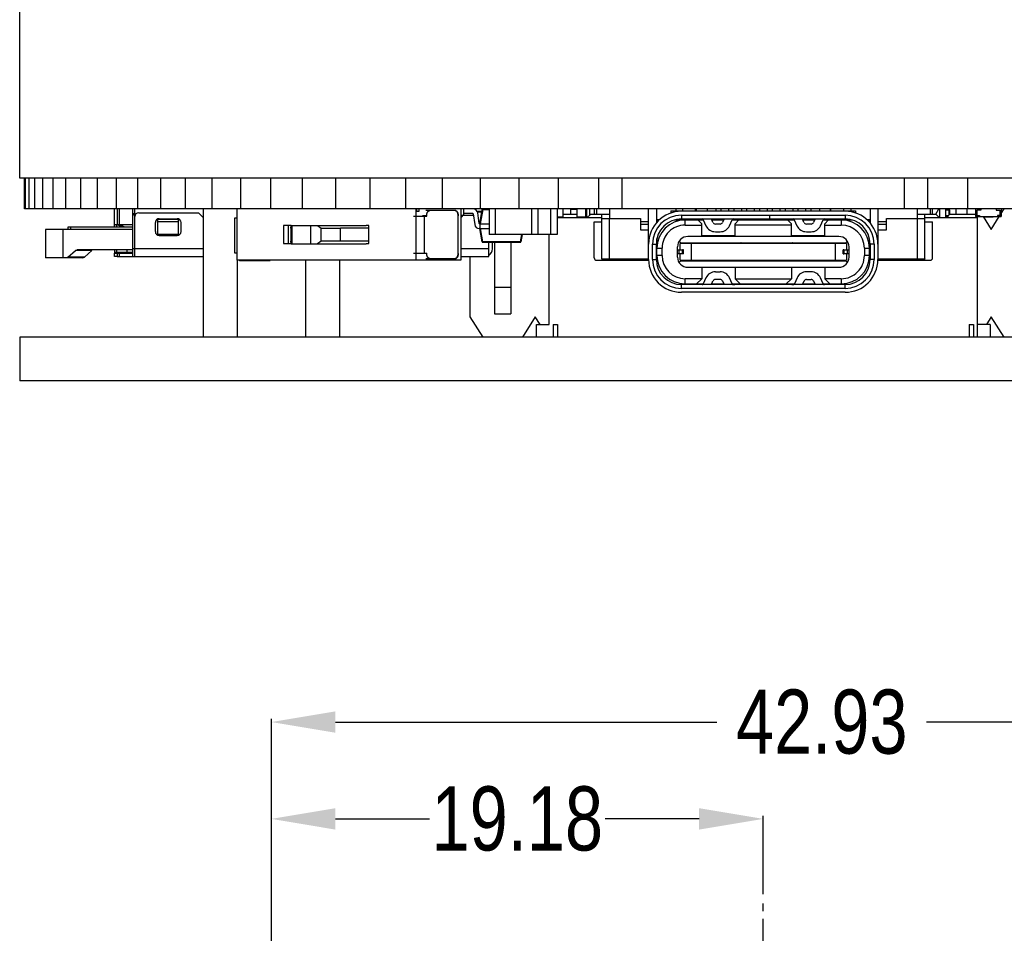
# Model space of a CAD drawing. Header units: inches. Extents: x -96 to 193, y -89 to 116.
# Tile 14 of 18: x -25 to 13, y 45 to 81. Entities that reach past the tile are written whole.
import ezdxf

# ---------------------------------------------------------------- set-up
doc = ezdxf.new("R2010")
doc.units = ezdxf.units.IN
doc.header["$LTSCALE"] = 1.21
doc.header["$MEASUREMENT"] = 0
doc.header["$PDMODE"] = 3
doc.header["$PDSIZE"] = 0.3125
doc.linetypes.add('CENTER', pattern=[2, 1.25, -0.25, 0.25, -0.25])
doc.layers.get('0').update_dxf_attribs({"linetype": 'CONTINUOUS'})
doc.layers.get('Defpoints').update_dxf_attribs({"linetype": 'CONTINUOUS'})
doc.layers.add('DIM', color=3, linetype='CONTINUOUS')
doc.styles.get("Standard").update_dxf_attribs({"font": 'txt', "width": 0.8})
doc.dimstyles.get("Standard").update_dxf_attribs({"dimtxt": 0.15625, "dimasz": 0.1875, "dimexe": 0.125, "dimexo": 0.0625, "dimgap": 0.09, "dimtad": 0, "dimtih": 1, "dimtoh": 1, "dimzin": 4, "dimdsep": 46, "dimtxsty": 'STANDARD', "dimblk": '_FILLED', "dimblk1": '_FILLED', "dimblk2": '_FILLED', "dimcen": 0.09, "dimazin": 1, "dimtp": 0.01, "dimtm": 0.01, "dimtfac": 1, "dimtofl": 0, "dimtmove": 0, "dimatfit": 3, "dimldrblk": '_FILLED', "dimfxl": 1, "dimtolj": 1, "dimtzin": 4, "dimarcsym": 0})

# ---------------------------------------------------------------- blocks, each defined once
blk = doc.blocks.new('_FILLED')
at = {"color": 0, "linetype": 'ByBlock'}
blk.add_solid([(0, 0), (-1, 0.167), (-1, -0.167)], dxfattribs=at)
blk = doc.blocks.new('*D7')
at = {"layer": 'Defpoints', "color": 0}
for p in [(-15.504, 53.284), (-15.504, 28.581), (27.431, 14.581)]:
    blk.add_point(p, dxfattribs=at)
at = {"layer": 'DIM', "color": 0, "lineweight": -2}
for p, q in [((-15.504, 28.644), (-15.504, 53.409)), ((27.431, 14.644), (27.431, 53.409)), ((-13.004, 53.284), (1.873, 53.284)), ((24.931, 53.284), (10.053, 53.284))]:
    blk.add_line(p, q, dxfattribs=at)
at = {"layer": 'DIM', "color": 0, "lineweight": -2, "xscale": 2.5, "yscale": 2.5, "zscale": 2.5, "rotation": 180}
blk.add_blockref('_FILLED', (-15.504, 53.284), dxfattribs=at)
at = {"layer": 'DIM', "color": 0, "lineweight": -2, "xscale": 2.5, "yscale": 2.5, "zscale": 2.5}
blk.add_blockref('_FILLED', (27.431, 53.284), dxfattribs=at)
at = {"layer": 'DIM', "color": 0, "insert": (5.963, 53.284), "char_height": 2.5, "attachment_point": 5}
blk.add_mtext('\\A1;42.93', dxfattribs=at)
blk = doc.blocks.new('*D8')
at = {"layer": 'Defpoints', "color": 0}
for p in [(-15.504, 49.508), (-15.504, 46.514), (3.681, 46.514)]:
    blk.add_point(p, dxfattribs=at)
at = {"layer": 'DIM', "color": 0, "lineweight": -2}
for p, q in [((-15.504, 46.576), (-15.504, 49.633)), ((3.681, 46.576), (3.681, 49.633)), ((-13.004, 49.508), (-9.335, 49.508)), ((1.181, 49.508), (-2.489, 49.508))]:
    blk.add_line(p, q, dxfattribs=at)
at = {"layer": 'DIM', "color": 0, "lineweight": -2, "xscale": 2.5, "yscale": 2.5, "zscale": 2.5, "rotation": 180}
blk.add_blockref('_FILLED', (-15.504, 49.508), dxfattribs=at)
at = {"layer": 'DIM', "color": 0, "lineweight": -2, "xscale": 2.5, "yscale": 2.5, "zscale": 2.5}
blk.add_blockref('_FILLED', (3.681, 49.508), dxfattribs=at)
at = {"layer": 'DIM', "color": 0, "insert": (-5.912, 49.508), "char_height": 2.5, "attachment_point": 5}
blk.add_mtext('\\A1;19.18', dxfattribs=at)

msp = doc.modelspace()

# ---------------------------------------------------------------- linework, layer by layer
at = {"color": 7, "linetype": 'Continuous'}
for p, q in [((-25.319, 74.49), (-25.319, 81.89)), ((32.681, 74.49), (-25.319, 74.49)), ((-25.134, 73.29), (-25.134, 74.49)), ((-25.089, 73.29), (-25.089, 74.49)), ((-24.953, 73.29), (-24.953, 74.49)), ((-24.727, 73.29), (-24.727, 74.49)), ((-24.412, 73.29), (-24.412, 74.49)), ((-24.008, 73.29), (-24.008, 74.49)), ((-23.517, 73.29), (-23.517, 74.49)), ((-22.941, 73.29), (-22.941, 74.49)), ((-22.281, 73.29), (-22.281, 74.49)), ((-21.539, 73.29), (-21.539, 74.49)), ((-20.718, 73.29), (-20.718, 74.49)), ((-19.82, 73.29), (-19.82, 74.49)), ((-18.848, 73.29), (-18.848, 74.49)), ((-17.806, 73.29), (-17.806, 74.49)), ((-16.695, 73.29), (-16.695, 74.49)), ((-15.521, 73.29), (-15.521, 74.49)), ((-14.286, 73.29), (-14.286, 74.49)), ((-12.995, 73.29), (-12.995, 74.49)), ((-11.651, 73.29), (-11.651, 74.49)), ((-10.259, 73.29), (-10.259, 74.49)), ((-8.823, 73.29), (-8.823, 74.49)), ((-7.348, 73.29), (-7.348, 74.49)), ((-5.838, 73.29), (-5.838, 74.49)), ((-4.299, 73.29), (-4.299, 74.49)), ((-2.734, 73.29), (-2.734, 74.49)), ((-1.821, 73.29), (-1.821, 74.49)), ((9.184, 73.29), (9.184, 74.49)), ((10.097, 73.29), (10.097, 74.49)), ((11.662, 73.29), (11.662, 74.49)), ((32.497, 73.29), (-25.134, 73.29)), ((-21.619, 72.59), (-21.619, 73.29)), ((-21.523, 73.29), (-21.523, 72.69)), ((-21.432, 72.69), (-21.432, 73.29)), ((-20.919, 73.29), (-20.919, 71.44)), ((-20.828, 71.44), (-20.828, 73.29)), ((-20.678, 73.14), (-18.34, 73.14)), ((-18.34, 73.14), (-18.184, 72.984)), ((-18.16, 73.29), (-18.16, 68.29)), ((-16.855, 73.29), (-16.855, 71.29)), ((-9.954, 73.008), (-9.445, 73.008)), ((-9.874, 73.29), (-9.874, 71.29)), ((-9.748, 73.19), (-9.848, 73.19)), ((-9.533, 71.571), (-9.533, 73.008)), ((-8.338, 73.227), (-9.482, 73.227)), ((-8.216, 71.552), (-8.216, 73.027)), ((-8.109, 73.29), (-8.109, 71.29)), ((-7.996, 73.04), (-8.109, 73.04)), ((-7.623, 73.03), (-8.041, 73.03)), ((-8.027, 73.29), (-8.027, 73.29)), ((-7.996, 73.04), (-7.996, 73.29)), ((-7.651, 73.11), (-7.996, 73.11)), ((-7.631, 73.093), (-7.573, 72.68)), ((-7.292, 73.19), (-7.474, 73.19)), ((-7.469, 73.18), (-7.293, 73.18)), ((-7.397, 72.722), (-7.455, 73.135)), ((-7.377, 72.705), (-7.277, 73.274)), ((-7.257, 73.274), (-7.358, 72.705)), ((-7.277, 73.274), (-7.257, 73.274)), ((-7.257, 73.274), (-7.004, 73.274)), ((-7.004, 73.29), (-7.004, 72.29)), ((-6.772, 73.29), (-6.772, 72.29)), ((-5.362, 73.29), (-5.362, 72.29)), ((-5.106, 73.29), (-5.106, 72.29)), ((-4.617, 73.29), (-4.617, 72.29)), ((-4.361, 73.29), (-4.361, 72.29)), ((-4.14, 72.965), (-4.361, 72.965)), ((-4.299, 72.965), (-4.299, 72.955)), ((-4.22, 72.965), (-4.22, 72.955)), ((-4.14, 73.29), (-4.14, 72.965)), ((-4.14, 73.09), (-3.59, 73.09)), ((-3.82, 73.28), (-3.584, 73.28)), ((-3.82, 73.09), (-3.82, 73.28)), ((-3.59, 73.09), (-3.584, 73.083)), ((-3.584, 73.29), (-3.584, 72.965)), ((-3.254, 72.965), (-3.584, 72.965)), ((-3.519, 72.965), (-3.519, 72.944)), ((-3.492, 72.965), (-3.492, 72.955)), ((-3.414, 72.965), (-3.414, 72.955)), ((-3.335, 72.965), (-3.335, 72.955)), ((-3.254, 73.29), (-3.254, 72.965)), ((-3.194, 72.944), (-3.194, 73.29)), ((-3.194, 72.944), (-3.048, 73.09)), ((-3.096, 73.29), (-3.096, 73.043)), ((-3.048, 73.09), (-2.319, 73.09)), ((-2.912, 73.29), (-2.912, 73.09)), ((-2.812, 73.09), (-2.812, 73.29)), ((-2.612, 71.34), (-2.612, 73.09)), ((-2.319, 73.29), (-2.319, 72.923)), ((-0.789, 71.32), (-0.789, 73.29)), ((-0.489, 73.29), (-0.489, 72.743)), ((0.081, 73.22), (7.281, 73.22)), ((0.081, 73.22), (0.081, 73.132)), ((0.271, 73.29), (0.271, 73.22)), ((6.871, 73.2), (0.491, 73.2)), ((0.491, 73.05), (6.871, 73.05)), ((0.491, 73.05), (0.491, 72.9)), ((0.541, 73.22), (0.541, 73.29)), ((1.041, 73.22), (1.041, 73.29)), ((1.071, 73.29), (1.071, 73.22)), ((1.491, 73.29), (1.491, 73.22)), ((1.831, 73.29), (1.831, 73.22)), ((2.031, 73.29), (2.031, 73.22)), ((2.331, 73.29), (2.331, 73.22)), ((2.531, 73.29), (2.531, 73.22)), ((2.831, 73.29), (2.831, 73.22)), ((3.031, 73.29), (3.031, 73.22)), ((3.331, 73.29), (3.331, 73.22)), ((3.531, 73.29), (3.531, 73.22)), ((3.831, 73.29), (3.831, 73.22)), ((3.926, 73.05), (3.926, 72.9)), ((3.936, 72.9), (3.936, 73.05)), ((4.031, 73.29), (4.031, 73.22)), ((4.331, 73.29), (4.331, 73.22)), ((4.531, 73.29), (4.531, 73.22)), ((4.831, 73.29), (4.831, 73.22)), ((5.031, 73.29), (5.031, 73.22)), ((5.331, 73.29), (5.331, 73.22)), ((5.531, 73.29), (5.531, 73.22)), ((5.871, 73.29), (5.871, 73.22)), ((6.291, 73.29), (6.291, 73.22)), ((6.321, 73.22), (6.321, 73.29)), ((6.821, 73.22), (6.821, 73.29)), ((6.871, 73.05), (6.871, 72.9)), ((7.091, 73.29), (7.091, 73.22)), ((7.281, 73.22), (7.281, 73.132)), ((7.851, 73.29), (7.851, 72.743)), ((8.151, 73.29), (8.151, 71.32)), ((9.681, 73.29), (9.681, 72.923)), ((9.681, 73.09), (10.41, 73.09)), ((9.988, 71.34), (9.988, 73.09)), ((10.188, 73.29), (10.188, 73.09)), ((10.288, 73.09), (10.288, 73.29)), ((10.407, 73.092), (10.531, 73.29)), ((10.41, 73.09), (10.556, 72.944)), ((10.556, 73.29), (10.556, 72.944)), ((10.806, 72.944), (10.806, 73.29)), ((10.806, 73.26), (10.952, 73.26)), ((10.806, 72.944), (10.952, 73.09)), ((10.877, 73.016), (10.806, 73.016)), ((10.806, 72.985), (10.847, 72.985)), ((10.841, 72.983), (10.806, 72.983)), ((10.831, 72.985), (10.831, 72.983)), ((10.84, 72.983), (10.84, 72.985)), ((10.881, 73.019), (10.881, 72.944)), ((10.922, 73.29), (10.922, 73.06)), ((10.952, 73.09), (10.952, 73.26)), ((10.952, 73.09), (11.963, 73.09)), ((11.189, 73.29), (11.189, 73.09)), ((11.621, 73.29), (11.621, 73.09)), ((11.963, 73.29), (11.963, 72.99)), ((11.963, 72.99), (12.963, 72.99)), ((12.163, 73.24), (12.013, 73.24)), ((12.013, 73.24), (12.013, 72.99)), ((12.013, 73.04), (12.113, 73.04)), ((12.031, 68.29), (12.031, 72.99)), ((12.113, 73.04), (12.113, 72.99)), ((12.163, 73.29), (12.163, 73.24)), ((12.258, 72.99), (12.571, 72.49)), ((12.283, 72.989), (12.283, 72.99)), ((12.283, 72.989), (12.364, 72.989)), ((12.323, 72.989), (12.323, 72.99)), ((12.364, 72.989), (12.364, 72.99)), ((12.374, 72.989), (12.374, 72.99)), ((12.374, 72.989), (12.458, 72.989)), ((12.428, 72.989), (12.428, 72.99)), ((12.44, 72.989), (12.44, 72.99)), ((12.458, 72.989), (12.458, 72.99)), ((12.469, 72.989), (12.469, 72.99)), ((12.469, 72.989), (12.55, 72.989)), ((12.51, 72.989), (12.51, 72.99)), ((12.55, 72.989), (12.55, 72.99)), ((12.561, 72.99), (12.561, 72.989)), ((12.561, 72.989), (12.642, 72.989)), ((12.564, 72.99), (12.564, 72.989)), ((12.571, 72.49), (12.886, 72.995)), ((12.604, 72.989), (12.604, 72.99)), ((12.642, 72.989), (12.642, 72.99)), ((12.763, 73.29), (12.763, 73.24)), ((12.763, 73.24), (12.913, 73.24)), ((12.913, 73.04), (12.813, 73.04)), ((12.813, 73.04), (12.813, 72.99)), ((12.913, 73.24), (12.913, 72.99)), ((12.963, 73.29), (12.963, 72.99)), ((12.963, 73.118), (13.071, 73.29)), ((-23.429, 72.49), (-23.429, 72.59)), ((-23.429, 72.59), (-20.919, 72.59)), ((-23.329, 72.49), (-23.329, 72.59)), ((-21.528, 72.645), (-21.619, 72.69)), ((-21.619, 72.69), (-20.919, 72.69)), ((-21.528, 72.59), (-21.528, 72.645)), ((-21.523, 72.69), (-21.333, 72.59)), ((-21.241, 72.59), (-21.432, 72.69)), ((-20.028, 72.41), (-20.028, 72.76)), ((-19.928, 72.29), (-19.928, 72.89)), ((-19.928, 72.89), (-19.128, 72.89)), ((-19.128, 72.79), (-19.928, 72.79)), ((-19.878, 72.91), (-19.178, 72.91)), ((-19.128, 72.29), (-19.128, 72.89)), ((-19.028, 72.41), (-19.028, 72.76)), ((-16.932, 71.571), (-16.932, 72.942)), ((-16.932, 72.942), (-16.855, 72.942)), ((-15.031, 72.64), (-15.031, 71.94)), ((-14.73, 72.64), (-15.031, 72.64)), ((-14.848, 72.64), (-14.848, 71.94)), ((-14.749, 72.544), (-14.73, 72.644)), ((-14.73, 72.644), (-11.812, 72.644)), ((-14.693, 71.935), (-14.693, 72.644)), ((-13.979, 72.644), (-13.979, 71.935)), ((-13.699, 72.644), (-13.559, 72.544)), ((-11.699, 72.64), (-11.812, 72.64)), ((-11.699, 71.94), (-11.699, 72.64)), ((-7.377, 72.705), (-7.377, 72.525)), ((-7.357, 72.705), (-7.377, 72.705)), ((-7.358, 72.705), (-7.004, 72.705)), ((-7.357, 72.525), (-7.357, 72.705)), ((-4.22, 72.955), (-4.361, 72.955)), ((-2.612, 72.944), (-4.361, 72.944)), ((-3.335, 72.955), (-3.492, 72.955)), ((-3.455, 72.955), (-3.444, 72.944)), ((-3.444, 72.955), (-3.444, 72.944)), ((-2.912, 72.79), (-2.612, 72.79)), ((-2.912, 71.39), (-2.912, 72.79)), ((-2.612, 72.923), (-1.112, 72.923)), ((-2.312, 71.29), (-2.312, 72.923)), ((-1.112, 72.923), (-1.112, 72.48)), ((-0.789, 72.79), (-1.112, 72.79)), ((-0.789, 72.69), (-1.112, 72.69)), ((-0.464, 72.79), (-0.489, 72.79)), ((-0.489, 72.765), (-0.469, 72.765)), ((-0.378, 72.86), (-0.464, 72.86)), ((-0.464, 72.86), (-0.464, 72.772)), ((0.213, 72.86), (1.348, 72.86)), ((0.491, 72.9), (6.871, 72.9)), ((0.636, 72.66), (0.636, 72.86)), ((0.636, 72.66), (1.281, 72.66)), ((1.281, 72.71), (1.131, 72.86)), ((1.281, 72.215), (1.281, 72.71)), ((1.344, 72.87), (1.447, 72.638)), ((1.721, 72.759), (1.659, 72.9)), ((1.677, 72.86), (2.135, 72.86)), ((1.998, 72.7), (1.813, 72.7)), ((2.152, 72.9), (2.09, 72.759)), ((2.364, 72.638), (2.467, 72.87)), ((2.463, 72.86), (4.897, 72.86)), ((2.731, 72.86), (2.581, 72.71)), ((2.581, 72.215), (2.581, 72.71)), ((4.781, 72.66), (2.581, 72.66)), ((2.831, 72.86), (2.831, 72.9)), ((3.131, 72.9), (3.131, 72.86)), ((4.231, 72.86), (4.231, 72.9)), ((4.531, 72.9), (4.531, 72.86)), ((4.781, 72.71), (4.631, 72.86)), ((4.781, 72.215), (4.781, 72.71)), ((4.893, 72.87), (4.996, 72.638)), ((5.27, 72.759), (5.208, 72.9)), ((5.226, 72.86), (5.684, 72.86)), ((5.547, 72.7), (5.362, 72.7)), ((5.701, 72.9), (5.639, 72.759)), ((5.913, 72.638), (6.016, 72.87)), ((6.012, 72.86), (7.148, 72.86)), ((6.231, 72.86), (6.081, 72.71)), ((6.081, 72.215), (6.081, 72.71)), ((6.081, 72.66), (6.726, 72.66)), ((6.726, 72.86), (6.726, 72.66)), ((7.826, 72.86), (7.739, 72.86)), ((7.826, 72.772), (7.826, 72.86)), ((7.851, 72.79), (7.826, 72.79)), ((7.838, 72.756), (7.838, 72.79)), ((7.838, 72.765), (7.851, 72.765)), ((8.488, 72.79), (8.151, 72.79)), ((8.488, 72.69), (8.151, 72.69)), ((8.488, 72.923), (9.988, 72.923)), ((8.488, 72.48), (8.488, 72.923)), ((9.688, 72.923), (9.688, 71.29)), ((12.031, 72.944), (9.988, 72.944)), ((9.988, 72.79), (10.288, 72.79)), ((10.288, 71.39), (10.288, 72.79)), ((-24.319, 72.49), (-24.319, 71.39)), ((-20.919, 72.49), (-24.319, 72.49)), ((-23.619, 71.39), (-23.619, 72.49)), ((-19.128, 72.29), (-19.928, 72.29)), ((-19.878, 72.26), (-19.178, 72.26)), ((-14.749, 72.544), (-14.749, 72.035)), ((-13.559, 72.544), (-12.813, 72.544)), ((-13.559, 72.035), (-13.559, 72.544)), ((-11.699, 72.54), (-12.813, 72.54)), ((-12.813, 72.04), (-12.813, 72.54)), ((-7.377, 72.525), (-7.395, 72.525)), ((-7.286, 72.007), (-7.377, 72.525)), ((-7.358, 72.525), (-7.377, 72.525)), ((-7.358, 72.525), (-7.266, 72.007)), ((-7.357, 72.525), (-7.004, 72.525)), ((-4.361, 72.29), (-7.004, 72.29)), ((-5.788, 72.007), (-5.738, 72.29)), ((-5.719, 72.29), (-5.769, 72.007)), ((-4.669, 68.79), (-4.669, 72.29)), ((-1.112, 72.48), (-0.789, 72.48)), ((6.626, 72.215), (0.736, 72.215)), ((1.281, 72.26), (2.581, 72.26)), ((1.813, 72.4), (1.998, 72.4)), ((4.781, 72.26), (6.081, 72.26)), ((5.362, 72.4), (5.547, 72.4)), ((8.151, 72.48), (8.488, 72.48)), ((-15.031, 71.94), (-14.73, 71.94)), ((-14.73, 71.935), (-14.749, 72.035)), ((-14.73, 71.935), (-11.812, 71.935)), ((-13.559, 72.035), (-13.699, 71.935)), ((-12.813, 72.035), (-13.559, 72.035)), ((-11.699, 72.04), (-12.813, 72.04)), ((-11.812, 71.94), (-11.699, 71.94)), ((-7.266, 72.007), (-7.286, 72.007)), ((-5.788, 72.007), (-7.266, 72.007)), ((-7.266, 71.99), (-7.266, 72.007)), ((-7.266, 71.99), (-5.788, 71.99)), ((-7.028, 71.44), (-7.028, 71.99)), ((-6.878, 71.74), (-6.878, 71.99)), ((-6.799, 71.99), (-6.799, 69.2)), ((-6.159, 71.99), (-6.159, 69.2)), ((-5.788, 72.007), (-5.788, 71.99)), ((-5.769, 72.007), (-5.788, 72.007)), ((-0.639, 71.92), (-0.489, 71.92)), ((-0.639, 71.32), (-0.639, 71.92)), ((-0.489, 71.32), (-0.489, 71.92)), ((-0.464, 71.47), (-0.464, 72.132)), ((0.336, 71.415), (0.336, 71.815)), ((0.397, 72.028), (0.461, 71.965)), ((6.926, 71.94), (0.436, 71.94)), ((0.436, 71.69), (0.436, 71.94)), ((0.461, 71.965), (6.901, 71.965)), ((0.461, 71.94), (0.461, 71.965)), ((0.796, 71.94), (0.796, 71.965)), ((0.831, 71.94), (0.831, 71.946)), ((0.878, 71.29), (0.878, 71.94)), ((1.031, 71.946), (1.031, 71.94)), ((1.066, 71.94), (1.066, 71.965)), ((2.296, 71.94), (2.296, 71.965)), ((2.331, 71.94), (2.331, 71.946)), ((2.531, 71.946), (2.531, 71.94)), ((2.566, 71.94), (2.566, 71.965)), ((2.796, 71.94), (2.796, 71.965)), ((2.831, 71.94), (2.831, 71.946)), ((3.031, 71.946), (3.031, 71.94)), ((3.066, 71.94), (3.066, 71.965)), ((3.296, 71.94), (3.296, 71.965)), ((3.331, 71.953), (3.317, 71.965)), ((3.331, 71.94), (3.331, 71.953)), ((3.531, 71.953), (3.545, 71.965)), ((3.531, 71.953), (3.531, 71.94)), ((3.566, 71.94), (3.566, 71.965)), ((3.796, 71.94), (3.796, 71.965)), ((3.831, 71.953), (3.817, 71.965)), ((3.831, 71.94), (3.831, 71.953)), ((4.031, 71.953), (4.045, 71.965)), ((4.031, 71.953), (4.031, 71.94)), ((4.066, 71.94), (4.066, 71.965)), ((4.296, 71.94), (4.296, 71.965)), ((4.331, 71.94), (4.331, 71.946)), ((4.531, 71.946), (4.531, 71.94)), ((4.566, 71.94), (4.566, 71.965)), ((4.796, 71.94), (4.796, 71.965)), ((4.831, 71.94), (4.831, 71.946)), ((5.031, 71.946), (5.031, 71.94)), ((5.066, 71.94), (5.066, 71.965)), ((6.296, 71.94), (6.296, 71.965)), ((6.331, 71.94), (6.331, 71.946)), ((6.483, 71.94), (6.483, 71.29)), ((6.531, 71.946), (6.531, 71.94)), ((6.566, 71.94), (6.566, 71.965)), ((6.901, 71.965), (6.964, 72.028)), ((6.901, 71.94), (6.901, 71.965)), ((6.926, 71.94), (6.926, 71.69)), ((7.026, 71.415), (7.026, 71.815)), ((7.826, 71.47), (7.826, 72.132)), ((8.001, 71.92), (7.851, 71.92)), ((7.851, 71.92), (7.851, 71.32)), ((8.001, 71.92), (8.001, 71.32)), ((-23.44, 71.415), (-23.149, 71.665)), ((-22.508, 71.665), (-23.149, 71.665)), ((-20.919, 71.69), (-23.081, 71.69)), ((-22.791, 71.415), (-22.508, 71.665)), ((-21.619, 71.69), (-21.619, 71.59)), ((-20.919, 71.59), (-21.619, 71.59)), ((-21.619, 71.56), (-21.589, 71.59)), ((-21.619, 71.44), (-21.619, 71.569)), ((-21.619, 71.56), (-20.919, 71.56)), ((-21.523, 71.44), (-21.619, 71.44)), ((-21.528, 71.59), (-21.528, 71.69)), ((-21.494, 71.59), (-21.523, 71.56)), ((-21.523, 71.56), (-21.523, 71.44)), ((-21.518, 71.44), (-18.16, 71.44)), ((-21.432, 71.56), (-21.403, 71.59)), ((-21.432, 71.44), (-21.432, 71.56)), ((-21.128, 71.59), (-21.128, 71.69)), ((-18.16, 71.74), (-20.919, 71.74)), ((-16.855, 71.571), (-16.932, 71.571)), ((-9.954, 71.571), (-9.445, 71.571)), ((-7.028, 71.74), (-8.109, 71.74)), ((-8.109, 71.44), (-7.028, 71.44)), ((-7.749, 69.09), (-7.749, 71.44)), ((-0.464, 71.76), (-0.264, 71.76)), ((-0.264, 71.47), (-0.464, 71.47)), ((-0.264, 71.47), (-0.264, 71.76)), ((0.336, 71.69), (0.536, 71.69)), ((0.565, 71.54), (0.336, 71.54)), ((0.341, 71.54), (0.341, 71.69)), ((0.391, 71.69), (0.391, 71.54)), ((0.436, 71.29), (0.436, 71.54)), ((0.565, 71.69), (0.536, 71.69)), ((0.536, 71.54), (0.536, 71.69)), ((0.565, 71.54), (0.565, 71.69)), ((6.825, 71.69), (6.796, 71.69)), ((6.796, 71.54), (6.796, 71.69)), ((6.796, 71.54), (6.825, 71.54)), ((6.825, 71.69), (7.026, 71.69)), ((6.825, 71.69), (6.825, 71.54)), ((7.026, 71.54), (6.825, 71.54)), ((6.926, 71.54), (6.926, 71.29)), ((6.97, 71.54), (6.97, 71.69)), ((7.02, 71.69), (7.02, 71.54)), ((7.626, 71.76), (7.826, 71.76)), ((7.626, 71.76), (7.626, 71.47)), ((7.826, 71.47), (7.626, 71.47)), ((-22.857, 71.39), (-24.319, 71.39)), ((-22.791, 71.415), (-23.44, 71.415)), ((-22.857, 71.39), (-22.791, 71.415)), ((-8.109, 71.29), (-16.855, 71.29)), ((-16.832, 71.29), (-16.832, 68.29)), ((-16.731, 71.278), (-16.763, 71.285)), ((-16.731, 71.278), (-15.545, 71.278)), ((-14.176, 71.29), (-14.176, 68.29)), ((-12.849, 71.29), (-12.849, 68.29)), ((-9.482, 71.353), (-8.338, 71.353)), ((-2.812, 71.29), (-0.787, 71.29)), ((-2.612, 71.34), (-0.789, 71.34)), ((-2.612, 71.34), (-2.609, 71.322)), ((-0.639, 71.32), (-0.489, 71.32)), ((-0.453, 71.34), (-0.489, 71.34)), ((-0.486, 71.29), (-0.449, 71.29)), ((0.461, 71.265), (0.397, 71.202)), ((0.436, 71.29), (6.926, 71.29)), ((0.461, 71.265), (0.461, 71.29)), ((0.461, 71.265), (6.901, 71.265)), ((0.796, 71.29), (0.796, 71.265)), ((0.831, 71.284), (0.831, 71.29)), ((1.031, 71.29), (1.031, 71.284)), ((1.066, 71.265), (1.066, 71.29)), ((2.296, 71.265), (2.296, 71.29)), ((2.331, 71.284), (2.331, 71.29)), ((2.531, 71.29), (2.531, 71.284)), ((2.566, 71.29), (2.566, 71.265)), ((2.796, 71.265), (2.796, 71.29)), ((2.831, 71.284), (2.831, 71.29)), ((3.031, 71.29), (3.031, 71.284)), ((3.066, 71.265), (3.066, 71.29)), ((3.296, 71.29), (3.296, 71.265)), ((3.317, 71.265), (3.331, 71.277)), ((3.331, 71.277), (3.331, 71.29)), ((3.531, 71.29), (3.531, 71.277)), ((3.545, 71.265), (3.531, 71.277)), ((3.566, 71.265), (3.566, 71.29)), ((3.796, 71.265), (3.796, 71.29)), ((3.817, 71.265), (3.831, 71.277)), ((3.831, 71.277), (3.831, 71.29)), ((4.031, 71.29), (4.031, 71.277)), ((4.045, 71.265), (4.031, 71.277)), ((4.066, 71.29), (4.066, 71.265)), ((4.296, 71.265), (4.296, 71.29)), ((4.331, 71.284), (4.331, 71.29)), ((4.531, 71.29), (4.531, 71.284)), ((4.566, 71.265), (4.566, 71.29)), ((4.796, 71.29), (4.796, 71.265)), ((4.831, 71.284), (4.831, 71.29)), ((5.031, 71.29), (5.031, 71.284)), ((5.066, 71.265), (5.066, 71.29)), ((6.296, 71.265), (6.296, 71.29)), ((6.331, 71.284), (6.331, 71.29)), ((6.531, 71.29), (6.531, 71.284)), ((6.566, 71.29), (6.566, 71.265)), ((6.901, 71.265), (6.901, 71.29)), ((6.901, 71.265), (6.964, 71.202)), ((7.81, 71.29), (7.848, 71.29)), ((7.851, 71.34), (7.814, 71.34)), ((8.001, 71.32), (7.851, 71.32)), ((8.148, 71.29), (10.188, 71.29)), ((8.151, 71.34), (9.988, 71.34)), ((9.966, 71.305), (9.951, 71.294)), ((9.976, 71.321), (9.966, 71.305)), ((9.979, 71.34), (9.976, 71.321)), ((9.987, 71.329), (9.988, 71.34)), ((0.736, 71.015), (6.626, 71.015)), ((1.281, 71.015), (1.281, 70.57)), ((1.813, 70.84), (1.998, 70.84)), ((2.581, 71.015), (2.581, 70.57)), ((4.781, 71.015), (4.781, 70.57)), ((5.549, 70.84), (5.364, 70.84)), ((6.081, 71.015), (6.081, 70.57)), ((6.871, 70.34), (0.491, 70.34)), ((0.491, 70.19), (0.491, 70.34)), ((1.281, 70.57), (0.636, 70.57)), ((0.636, 70.37), (0.636, 70.57)), ((0.636, 70.37), (1.344, 70.37)), ((0.681, 70.34), (0.681, 70.37)), ((0.981, 70.37), (0.981, 70.34)), ((1.081, 70.37), (1.281, 70.57)), ((1.447, 70.602), (1.344, 70.37)), ((1.659, 70.34), (1.721, 70.481)), ((1.672, 70.37), (2.139, 70.37)), ((1.998, 70.54), (1.813, 70.54)), ((2.083, 70.37), (2.109, 70.34)), ((2.09, 70.481), (2.152, 70.34)), ((2.467, 70.37), (2.364, 70.602)), ((2.467, 70.37), (4.895, 70.37)), ((2.471, 70.37), (2.471, 70.365)), ((2.581, 70.57), (4.781, 70.57)), ((2.581, 70.57), (2.781, 70.37)), ((4.581, 70.37), (4.781, 70.57)), ((4.891, 70.364), (4.891, 70.37)), ((4.998, 70.602), (4.895, 70.37)), ((5.21, 70.34), (5.272, 70.481)), ((5.223, 70.37), (5.69, 70.37)), ((5.253, 70.34), (5.278, 70.37)), ((5.364, 70.54), (5.549, 70.54)), ((5.641, 70.481), (5.703, 70.34)), ((6.018, 70.37), (5.915, 70.602)), ((6.018, 70.37), (6.726, 70.37)), ((6.726, 70.57), (6.081, 70.57)), ((6.081, 70.57), (6.281, 70.37)), ((6.381, 70.34), (6.381, 70.37)), ((6.681, 70.37), (6.681, 70.34)), ((6.726, 70.57), (6.726, 70.37)), ((6.871, 70.19), (6.871, 70.34)), ((-6.799, 70.24), (-6.159, 70.24)), ((6.871, 70.19), (0.491, 70.19)), ((6.871, 70.04), (0.491, 70.04)), ((-6.799, 69.2), (-6.159, 69.2)), ((-7.249, 68.29), (-7.749, 69.09)), ((-5.209, 69.09), (-5.709, 68.29)), ((-5.022, 68.79), (-5.209, 69.09)), ((-5.169, 68.79), (-4.669, 68.79)), ((-5.169, 68.29), (-5.169, 68.79)), ((-4.519, 68.79), (-4.349, 68.79)), ((-4.519, 68.79), (-4.519, 68.29)), ((-4.349, 68.79), (-4.349, 68.29)), ((11.711, 68.79), (11.881, 68.79)), ((11.711, 68.79), (11.711, 68.29)), ((11.881, 68.79), (11.881, 68.29)), ((12.531, 68.79), (12.031, 68.79)), ((12.571, 69.09), (12.383, 68.79)), ((12.531, 68.79), (12.531, 68.29)), ((13.071, 68.29), (12.571, 69.09)), ((-25.319, 68.29), (-25.319, 66.59)), ((32.681, 68.29), (-25.319, 68.29)), ((32.681, 66.59), (-25.319, 66.59))]:
    msp.add_line(p, q, dxfattribs=at)
at = {"color": 6, "linetype": 'Continuous'}
for p, q in [((-9.848, 73.29), (-9.848, 73.19)), ((-9.748, 73.29), (-9.748, 73.19))]:
    msp.add_line(p, q, dxfattribs=at)
at = {"color": 40, "linetype": 'Continuous'}
for p, q in [((-9.445, 73.027), (-9.603, 73.027)), ((-9.445, 73.008), (-9.445, 73.027)), ((-8.338, 73.227), (-8.306, 73.22)), ((-8.306, 73.22), (-8.277, 73.2)), ((-8.277, 73.2), (-8.252, 73.168)), ((-8.252, 73.168), (-8.232, 73.127)), ((-8.232, 73.127), (-8.22, 73.079)), ((-8.22, 73.079), (-8.216, 73.027)), ((-9.445, 71.552), (-9.603, 71.552)), ((-9.445, 71.552), (-9.445, 71.571)), ((-8.232, 71.452), (-8.252, 71.411)), ((-8.22, 71.501), (-8.232, 71.452)), ((-8.216, 71.552), (-8.22, 71.501)), ((-16.744, 71.279), (-16.731, 71.278)), ((-8.306, 71.359), (-8.338, 71.353)), ((-8.277, 71.379), (-8.306, 71.359)), ((-8.252, 71.411), (-8.277, 71.379))]:
    msp.add_line(p, q, dxfattribs=at)
at = {"color": 6, "linetype": 'CENTER'}
msp.add_line((3.681, -16.406), (3.681, 46.514), dxfattribs=at)
at = {"color": 7, "linetype": 'Continuous'}
for centre, radius, start, end in [((-20.769, 72.99), 0.15, 113.3805, 180), ((-20.678, 72.99), 0.15, 90, 180), ((-18.078, 73.09), 0.15, 225, 236.5693), ((-8.178, 73.09), 0.15, 297.8447, 340.3339), ((-7.651, 73.09), 0.02, 8, 90), ((-7.634, 73.11), 0.18, 8, 90), ((0.491, 71.92), 1.28, 90, 180), ((0.491, 71.92), 1.13, 90, 180), ((6.871, 71.92), 1.28, 0, 90), ((6.871, 71.92), 1.13, 0, 90), ((-19.878, 72.76), 0.15, 90, 180), ((-19.178, 72.76), 0.15, 0, 90), ((-7.395, 72.705), 0.18, 188, 270), ((-7.378, 72.725), 0.02, 188, 271.1356), ((0.491, 71.92), 0.98, 90, 180), ((0.636, 71.76), 1.1, 90, 180), ((0.636, 71.76), 0.9, 89.9999, 180), ((1.298, 72.85), 0.05, 23.9625, 90), ((1.813, 72.8), 0.4, 203.9625, 270), ((1.813, 72.8), 0.1, 203.9625, 270), ((1.998, 72.8), 0.1, 270, 336.0375), ((1.998, 72.8), 0.4, 270, 336.0375), ((2.513, 72.85), 0.05, 90, 156.0375), ((4.847, 72.85), 0.05, 23.9625, 90), ((5.362, 72.8), 0.4, 203.9625, 270), ((5.362, 72.8), 0.1, 203.9625, 270), ((5.547, 72.8), 0.1, 270, 336.0375), ((5.547, 72.8), 0.4, 270, 336.0375), ((6.062, 72.85), 0.05, 103.2053, 156.0375), ((6.726, 71.76), 1.1, 0, 90), ((6.726, 71.76), 0.9, 360, 90), ((6.871, 71.92), 0.98, 0, 90), ((-19.878, 72.41), 0.15, 180, 270), ((-19.178, 72.41), 0.15, 270, 0), ((0.736, 71.815), 0.4, 90, 180), ((6.626, 71.815), 0.4, 0, 90), ((-7.266, 72.01), 0.02, 190, 270), ((-5.788, 72.01), 0.02, 270, 350), ((-7.178, 71.74), 0.3, 300.0347, 0), ((0.636, 71.47), 1.1, 180, 270), ((0.636, 71.47), 0.9, 180, 270), ((6.726, 71.47), 1.1, 270, 0), ((6.726, 71.47), 0.9, 269.9999, 0), ((-2.812, 71.39), 0.1, 180, 270), ((-2.562, 71.34), 0.05, 201.0034, 270), ((0.491, 71.32), 1.28, 180, 270), ((0.491, 71.32), 1.13, 180, 270), ((0.491, 71.32), 0.98, 180, 270), ((0.736, 71.415), 0.4, 180, 270), ((6.626, 71.415), 0.4, 270, 360), ((6.871, 71.32), 1.28, 270, 0), ((6.871, 71.32), 1.13, 270, 0), ((6.871, 71.32), 0.98, 270, 0), ((9.932, 71.334), 0.0439, 270.7457, 276.7938), ((9.938, 71.34), 0.05, 270, 346.7634), ((9.932, 71.334), 0.0442, 276.7317, 294.9404), ((10.188, 71.39), 0.1, 270, 0), ((1.813, 70.44), 0.4, 90, 156.0375), ((1.998, 70.44), 0.4, 23.9625, 90), ((5.364, 70.44), 0.4, 90, 156.0375), ((5.549, 70.44), 0.4, 23.9625, 90), ((1.298, 70.39), 0.05, 270, 336.0375), ((1.813, 70.44), 0.1, 90, 156.0375), ((1.998, 70.44), 0.1, 23.9625, 90), ((2.513, 70.39), 0.05, 203.9625, 270), ((2.571, 70.49), 0.15, 233.4852, 270.0023), ((4.79, 70.49), 0.15, 269.9753, 306.5137), ((4.849, 70.39), 0.05, 270, 336.0375), ((5.364, 70.44), 0.1, 90, 156.0375), ((5.549, 70.44), 0.1, 23.9625, 90), ((6.064, 70.39), 0.05, 203.9625, 270)]:
    msp.add_arc(centre, radius, start, end, dxfattribs=at)
for centre, start_param, end_param in [((2.313, 71.535), -3.141593, -2.762185), ((2.548, 71.535), -3.521, -3.141593), ((4.813, 71.535), -3.141593, -2.762185), ((5.048, 71.535), -3.521, -3.141593)]:
    msp.add_ellipse(centre, major_axis=(0, 0.27), ratio=0.175, start_param=start_param, end_param=end_param, dxfattribs=at)
at = {"color": 40, "linetype": 'Continuous'}
for points, knots in [([(-9.445, 73.027), (-9.445, 73.03), (-9.444, 73.037), (-9.444, 73.045), (-9.443, 73.051), (-9.443, 73.056), (-9.443, 73.06), (-9.443, 73.063), (-9.443, 73.065), (-9.442, 73.066), (-9.442, 73.067), (-9.442, 73.069), (-9.441, 73.071), (-9.441, 73.075), (-9.44, 73.08), (-9.439, 73.084), (-9.438, 73.089), (-9.437, 73.094), (-9.437, 73.098), (-9.436, 73.1), (-9.436, 73.102), (-9.436, 73.103), (-9.435, 73.104), (-9.435, 73.106), (-9.434, 73.108), (-9.433, 73.112), (-9.431, 73.116), (-9.43, 73.12), (-9.429, 73.125), (-9.427, 73.129), (-9.426, 73.133), (-9.425, 73.135), (-9.425, 73.137), (-9.424, 73.138), (-9.424, 73.139), (-9.423, 73.14), (-9.422, 73.142), (-9.421, 73.145), (-9.419, 73.149), (-9.417, 73.153), (-9.415, 73.157), (-9.413, 73.16), (-9.412, 73.163), (-9.411, 73.164), (-9.41, 73.166), (-9.41, 73.167), (-9.409, 73.168), (-9.409, 73.169), (-9.408, 73.17), (-9.407, 73.171), (-9.406, 73.173), (-9.404, 73.175), (-9.402, 73.178), (-9.4, 73.181), (-9.398, 73.184), (-9.396, 73.186), (-9.394, 73.188), (-9.393, 73.19), (-9.392, 73.191), (-9.391, 73.192), (-9.391, 73.193), (-9.391, 73.193), (-9.39, 73.193), (-9.39, 73.194), (-9.389, 73.194), (-9.388, 73.195), (-9.387, 73.197), (-9.385, 73.198), (-9.383, 73.2), (-9.38, 73.202), (-9.378, 73.205), (-9.375, 73.207), (-9.374, 73.208), (-9.372, 73.209), (-9.371, 73.21), (-9.371, 73.211), (-9.37, 73.211), (-9.37, 73.212), (-9.369, 73.212), (-9.369, 73.212), (-9.368, 73.212), (-9.367, 73.213), (-9.366, 73.214), (-9.364, 73.215), (-9.361, 73.216), (-9.358, 73.217), (-9.356, 73.219), (-9.353, 73.22), (-9.351, 73.221), (-9.35, 73.222), (-9.349, 73.222), (-9.348, 73.223), (-9.347, 73.223), (-9.347, 73.223), (-9.347, 73.223), (-9.346, 73.223), (-9.345, 73.223), (-9.344, 73.223), (-9.343, 73.224), (-9.341, 73.224), (-9.338, 73.224), (-9.334, 73.225), (-9.329, 73.226), (-9.325, 73.227), (-9.323, 73.227)], [0, 0, 0, 0, 0.03125, 0.0625, 0.078125, 0.09375, 0.109375, 0.117188, 0.121094, 0.125, 0.128906, 0.132812, 0.140625, 0.15625, 0.171875, 0.1875, 0.203125, 0.21875, 0.234375, 0.242188, 0.246094, 0.25, 0.253906, 0.257812, 0.265625, 0.28125, 0.296875, 0.3125, 0.328125, 0.34375, 0.359375, 0.367188, 0.371094, 0.375, 0.378906, 0.382812, 0.390625, 0.40625, 0.421875, 0.4375, 0.453125, 0.46875, 0.476562, 0.484375, 0.492188, 0.496094, 0.5, 0.503906, 0.507812, 0.515625, 0.523438, 0.53125, 0.546875, 0.5625, 0.578125, 0.59375, 0.601562, 0.609375, 0.617188, 0.621094, 0.623047, 0.625, 0.626953, 0.628906, 0.632812, 0.640625, 0.648438, 0.65625, 0.671875, 0.6875, 0.703125, 0.71875, 0.726562, 0.734375, 0.742188, 0.746094, 0.748047, 0.75, 0.751953, 0.753906, 0.757812, 0.765625, 0.773438, 0.78125, 0.796875, 0.8125, 0.828125, 0.84375, 0.851562, 0.859375, 0.867188, 0.871094, 0.873047, 0.875, 0.876953, 0.878906, 0.882812, 0.890625, 0.898438, 0.90625, 0.921875, 0.9375, 0.96875, 1, 1, 1, 1]), ([(-9.323, 71.353), (-9.325, 71.353), (-9.329, 71.353), (-9.334, 71.354), (-9.338, 71.355), (-9.34, 71.355), (-9.342, 71.356), (-9.344, 71.356), (-9.345, 71.356), (-9.346, 71.356), (-9.346, 71.356), (-9.347, 71.356), (-9.347, 71.357), (-9.348, 71.357), (-9.348, 71.357), (-9.35, 71.358), (-9.351, 71.358), (-9.353, 71.359), (-9.355, 71.361), (-9.358, 71.362), (-9.361, 71.363), (-9.363, 71.365), (-9.365, 71.366), (-9.367, 71.366), (-9.368, 71.367), (-9.369, 71.367), (-9.369, 71.367), (-9.369, 71.368), (-9.37, 71.368), (-9.37, 71.368), (-9.371, 71.369), (-9.372, 71.37), (-9.373, 71.371), (-9.375, 71.373), (-9.377, 71.374), (-9.38, 71.377), (-9.383, 71.379), (-9.385, 71.381), (-9.386, 71.383), (-9.388, 71.384), (-9.389, 71.385), (-9.39, 71.385), (-9.39, 71.386), (-9.39, 71.386), (-9.391, 71.386), (-9.391, 71.387), (-9.392, 71.388), (-9.393, 71.389), (-9.394, 71.391), (-9.395, 71.393), (-9.397, 71.395), (-9.4, 71.399), (-9.402, 71.402), (-9.404, 71.405), (-9.406, 71.407), (-9.408, 71.409), (-9.409, 71.41), (-9.409, 71.411), (-9.41, 71.412), (-9.41, 71.413), (-9.411, 71.416), (-9.413, 71.419), (-9.415, 71.422), (-9.417, 71.426), (-9.419, 71.43), (-9.42, 71.434), (-9.422, 71.437), (-9.423, 71.439), (-9.424, 71.44), (-9.424, 71.441), (-9.425, 71.442), (-9.425, 71.444), (-9.426, 71.446), (-9.427, 71.45), (-9.428, 71.454), (-9.43, 71.458), (-9.431, 71.463), (-9.433, 71.467), (-9.434, 71.471), (-9.435, 71.473), (-9.435, 71.475), (-9.435, 71.476), (-9.436, 71.477), (-9.436, 71.478), (-9.436, 71.481), (-9.437, 71.485), (-9.438, 71.49), (-9.439, 71.494), (-9.44, 71.499), (-9.441, 71.504), (-9.441, 71.508), (-9.442, 71.51), (-9.442, 71.512), (-9.442, 71.513), (-9.442, 71.514), (-9.443, 71.516), (-9.443, 71.519), (-9.443, 71.523), (-9.443, 71.528), (-9.444, 71.534), (-9.444, 71.543), (-9.445, 71.549), (-9.445, 71.552)], [0, 0, 0, 0, 0.03125, 0.0625, 0.078125, 0.09375, 0.101562, 0.109375, 0.117188, 0.121094, 0.123047, 0.125, 0.126953, 0.128906, 0.132812, 0.140625, 0.148438, 0.15625, 0.171875, 0.1875, 0.203125, 0.21875, 0.226562, 0.234375, 0.242188, 0.246094, 0.248047, 0.25, 0.251953, 0.253906, 0.257812, 0.265625, 0.273438, 0.28125, 0.296875, 0.3125, 0.328125, 0.34375, 0.351562, 0.359375, 0.367188, 0.371094, 0.373047, 0.375, 0.376953, 0.378906, 0.382812, 0.390625, 0.398438, 0.40625, 0.421875, 0.4375, 0.453125, 0.46875, 0.484375, 0.492188, 0.496094, 0.5, 0.503906, 0.507812, 0.515625, 0.53125, 0.546875, 0.5625, 0.578125, 0.59375, 0.609375, 0.617188, 0.621094, 0.625, 0.628906, 0.632812, 0.640625, 0.65625, 0.671875, 0.6875, 0.703125, 0.71875, 0.734375, 0.742188, 0.746094, 0.75, 0.753906, 0.757812, 0.765625, 0.78125, 0.796875, 0.8125, 0.828125, 0.84375, 0.859375, 0.867188, 0.871094, 0.875, 0.878906, 0.882812, 0.890625, 0.90625, 0.921875, 0.9375, 0.96875, 1, 1, 1, 1])]:
    msp.add_open_spline(points, degree=3, knots=knots, dxfattribs=at)
at = {"color": 7, "linetype": 'Continuous'}
for points, knots in [([(-8.216, 73.027), (-8.216, 73.053), (-8.222, 73.102), (-8.243, 73.158), (-8.269, 73.193), (-8.29, 73.212), (-8.313, 73.224), (-8.33, 73.227), (-8.338, 73.227)], [0, 0, 0, 0, 0.301531, 0.575447, 0.696558, 0.806088, 0.905927, 1, 1, 1, 1]), ([(0.831, 71.946), (0.829, 71.949), (0.827, 71.954), (0.822, 71.961), (0.816, 71.965), (0.813, 71.965)], [0, 0, 0, 0, 0.347711, 0.623552, 1, 1, 1, 1]), ([(1.031, 71.946), (1.032, 71.949), (1.034, 71.954), (1.039, 71.961), (1.045, 71.965), (1.048, 71.965)], [0, 0, 0, 0, 0.347757, 0.623556, 1, 1, 1, 1]), ([(2.331, 71.946), (2.329, 71.949), (2.327, 71.954), (2.322, 71.961), (2.316, 71.965), (2.313, 71.965)], [0, 0, 0, 0, 0.347787, 0.623569, 1, 1, 1, 1]), ([(2.548, 71.965), (2.545, 71.965), (2.539, 71.961), (2.534, 71.954), (2.532, 71.949), (2.531, 71.946)], [0, 0, 0, 0, 0.376431, 0.652213, 1, 1, 1, 1]), ([(2.831, 71.946), (2.829, 71.949), (2.827, 71.954), (2.822, 71.961), (2.816, 71.965), (2.813, 71.965)], [0, 0, 0, 0, 0.347712, 0.623552, 1, 1, 1, 1]), ([(3.031, 71.946), (3.032, 71.949), (3.034, 71.954), (3.039, 71.961), (3.045, 71.965), (3.048, 71.965)], [0, 0, 0, 0, 0.347757, 0.623556, 1, 1, 1, 1]), ([(4.331, 71.946), (4.329, 71.949), (4.327, 71.954), (4.322, 71.961), (4.316, 71.965), (4.313, 71.965)], [0, 0, 0, 0, 0.347712, 0.623552, 1, 1, 1, 1]), ([(4.531, 71.946), (4.532, 71.949), (4.534, 71.954), (4.539, 71.961), (4.545, 71.965), (4.548, 71.965)], [0, 0, 0, 0, 0.347757, 0.623556, 1, 1, 1, 1]), ([(4.831, 71.946), (4.829, 71.949), (4.827, 71.954), (4.822, 71.961), (4.816, 71.965), (4.813, 71.965)], [0, 0, 0, 0, 0.347787, 0.623569, 1, 1, 1, 1]), ([(5.048, 71.965), (5.045, 71.965), (5.039, 71.961), (5.034, 71.954), (5.032, 71.949), (5.031, 71.946)], [0, 0, 0, 0, 0.376431, 0.652213, 1, 1, 1, 1]), ([(6.331, 71.946), (6.329, 71.949), (6.327, 71.954), (6.322, 71.961), (6.316, 71.965), (6.313, 71.965)], [0, 0, 0, 0, 0.347712, 0.623552, 1, 1, 1, 1]), ([(6.531, 71.946), (6.532, 71.949), (6.534, 71.954), (6.539, 71.961), (6.545, 71.965), (6.548, 71.965)], [0, 0, 0, 0, 0.347756, 0.623556, 1, 1, 1, 1]), ([(-8.338, 71.353), (-8.33, 71.353), (-8.313, 71.355), (-8.29, 71.367), (-8.269, 71.386), (-8.243, 71.421), (-8.222, 71.478), (-8.216, 71.527), (-8.216, 71.552)], [0, 0, 0, 0, 0.094073, 0.193912, 0.303442, 0.424553, 0.698469, 1, 1, 1, 1]), ([(-2.352, 71.34), (-2.352, 71.334), (-2.351, 71.322), (-2.348, 71.308), (-2.345, 71.299), (-2.341, 71.293), (-2.337, 71.29), (-2.335, 71.29)], [0, 0, 0, 0, 0.328863, 0.639678, 0.766371, 0.867538, 1, 1, 1, 1]), ([(0.831, 71.284), (0.829, 71.281), (0.827, 71.276), (0.822, 71.269), (0.816, 71.265), (0.813, 71.265)], [0, 0, 0, 0, 0.347798, 0.623575, 1, 1, 1, 1]), ([(1.031, 71.284), (1.032, 71.281), (1.034, 71.276), (1.039, 71.269), (1.045, 71.265), (1.048, 71.265)], [0, 0, 0, 0, 0.347754, 0.623571, 1, 1, 1, 1]), ([(2.813, 71.265), (2.816, 71.265), (2.822, 71.269), (2.827, 71.276), (2.829, 71.281), (2.831, 71.284)], [0, 0, 0, 0, 0.376436, 0.652267, 1, 1, 1, 1]), ([(3.048, 71.265), (3.045, 71.265), (3.039, 71.269), (3.034, 71.276), (3.032, 71.281), (3.031, 71.284)], [0, 0, 0, 0, 0.376431, 0.652221, 1, 1, 1, 1]), ([(4.313, 71.265), (4.316, 71.265), (4.322, 71.269), (4.327, 71.276), (4.329, 71.281), (4.331, 71.284)], [0, 0, 0, 0, 0.376436, 0.652267, 1, 1, 1, 1]), ([(4.548, 71.265), (4.545, 71.265), (4.539, 71.269), (4.534, 71.276), (4.532, 71.281), (4.531, 71.284)], [0, 0, 0, 0, 0.376431, 0.652221, 1, 1, 1, 1]), ([(6.331, 71.284), (6.329, 71.281), (6.327, 71.276), (6.322, 71.269), (6.316, 71.265), (6.313, 71.265)], [0, 0, 0, 0, 0.347798, 0.623575, 1, 1, 1, 1]), ([(6.531, 71.284), (6.532, 71.281), (6.534, 71.276), (6.539, 71.269), (6.545, 71.265), (6.548, 71.265)], [0, 0, 0, 0, 0.347754, 0.623571, 1, 1, 1, 1])]:
    msp.add_open_spline(points, degree=3, knots=knots, dxfattribs=at)
for points in [[(-23.149, 71.665), (-23.13, 71.681), (-23.105, 71.69), (-23.081, 71.69)], [(-23.44, 71.415), (-23.458, 71.399), (-23.484, 71.39), (-23.508, 71.39)]]:
    msp.add_open_spline(points, degree=3, dxfattribs=at)

# ---------------------------------------------------------------- dimensions: what is measured, and where the dimension line sits
at = {"layer": 'DIM'}
for base, p1, p2, picture, middle in [((-15.50436, 53.2835), (27.43059, 14.58149), (-15.50436, 28.58149), '*D7', (5.96312, 53.2835)), ((-15.50436, 49.50764), (3.68059, 46.51358), (-15.50436, 46.51358), '*D8', (-5.91188, 49.50764))]:
    dim = msp.add_linear_dim(base=base, p1=p1, p2=p2, dimstyle='STANDARD', override={"dimtxt": 2.5, "dimasz": 2.5, "dimtih": 0, "dimtoh": 0, "dimzin": 0, "dimcen": 0.198, "dimadec": 0, "dimazin": 0, "dimtp": 0, "dimtm": 0, "dimtdec": 4, "dimtzin": 0}, dxfattribs=at)
    dim.commit()
    dim.dimension.update_dxf_attribs({"geometry": picture, "text_midpoint": middle})

doc.saveas('drawing.dxf')
